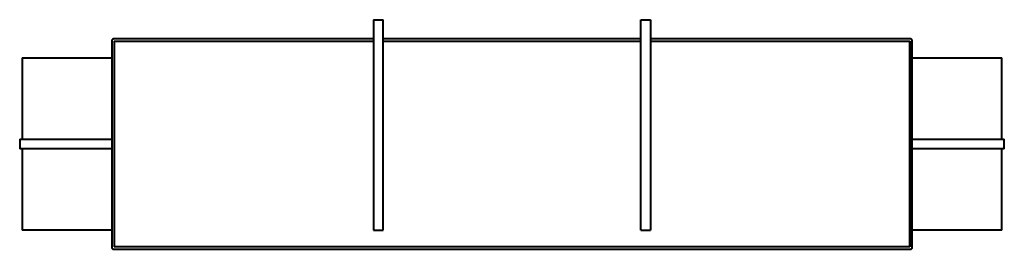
# Model space of a CAD drawing. Header units: millimetres. Extents: x -1030 to 1030, y -220 to 260.
import ezdxf

# ---------------------------------------------------------------- set-up
doc = ezdxf.new("R2010")
doc.units = ezdxf.units.MM
for name, color, linetype, lineweight, true_color in [('1', 7, 'Continuous', 40, 0xe3e3e3), ('2', 7, 'Continuous', 40, 0x2a4c60), ('3', 7, 'Continuous', 40, 0x58452c)]:
    doc.layers.add(name, color=color, linetype=linetype, lineweight=lineweight, true_color=true_color)

msp = doc.modelspace()

# ---------------------------------------------------------------- linework, layer by layer
at = {"layer": '1'}
for p, q in [((-289.5, 260), (-269.5, 260)), ((-289.5, 260), (-289.5, -180)), ((-269.5, -180), (-269.5, 260)), ((269.5, 260), (289.5, 260)), ((269.5, -180), (269.5, 260)), ((289.5, 260), (289.5, -180)), ((-837.5, 215), (-837.5, -215)), ((-289.5, 220), (-832.5, 220)), ((269.5, 220), (-269.5, 220)), ((832.5, 220), (289.5, 220)), ((837.5, -215), (837.5, 215)), ((-289.5, -180), (-269.5, -180)), ((269.5, -180), (289.5, -180)), ((-832.5, -220), (832.5, -220))]:
    msp.add_line(p, q, dxfattribs=at)
for points in [[(-832.5, 220), (-832.7, 220), (-832.9, 220), (-833.1, 220), (-833.3, 219.9), (-833.5, 219.9), (-833.7, 219.9), (-833.9, 219.8), (-834.1, 219.7), (-834.3, 219.7), (-834.4, 219.6), (-834.6, 219.5), (-834.8, 219.4), (-835, 219.3), (-835.2, 219.2), (-835.3, 219.1), (-835.5, 219), (-835.6, 218.9), (-835.8, 218.8), (-835.9, 218.6), (-836.1, 218.5), (-836.2, 218.3), (-836.4, 218.2), (-836.5, 218), (-836.6, 217.9), (-836.7, 217.7), (-836.8, 217.5), (-836.9, 217.4), (-837, 217.2), (-837.1, 217), (-837.2, 216.8), (-837.2, 216.6), (-837.3, 216.4), (-837.3, 216.2), (-837.4, 216), (-837.4, 215.8), (-837.5, 215.7), (-837.5, 215.5), (-837.5, 215.3), (-837.5, 215.1), (-837.5, 215)], [(837.5, 215), (837.5, 215.2), (837.5, 215.4), (837.5, 215.6), (837.4, 215.8), (837.4, 216), (837.4, 216.2), (837.3, 216.4), (837.2, 216.6), (837.2, 216.8), (837.1, 216.9), (837, 217.1), (836.9, 217.3), (836.8, 217.5), (836.7, 217.7), (836.6, 217.8), (836.5, 218), (836.4, 218.1), (836.3, 218.3), (836.1, 218.4), (836, 218.6), (835.8, 218.7), (835.7, 218.9), (835.5, 219), (835.4, 219.1), (835.2, 219.2), (835, 219.3), (834.9, 219.4), (834.7, 219.5), (834.5, 219.6), (834.3, 219.7), (834.1, 219.7), (833.9, 219.8), (833.7, 219.8), (833.5, 219.9), (833.3, 219.9), (833.2, 220), (833, 220), (832.8, 220), (832.6, 220), (832.5, 220)], [(-837.5, -215), (-837.5, -215.2), (-837.5, -215.4), (-837.5, -215.6), (-837.4, -215.8), (-837.4, -216), (-837.4, -216.2), (-837.3, -216.4), (-837.2, -216.6), (-837.2, -216.8), (-837.1, -216.9), (-837, -217.1), (-836.9, -217.3), (-836.8, -217.5), (-836.7, -217.7), (-836.6, -217.8), (-836.5, -218), (-836.4, -218.1), (-836.3, -218.3), (-836.1, -218.4), (-836, -218.6), (-835.8, -218.7), (-835.7, -218.9), (-835.5, -219), (-835.4, -219.1), (-835.2, -219.2), (-835, -219.3), (-834.9, -219.4), (-834.7, -219.5), (-834.5, -219.6), (-834.3, -219.7), (-834.1, -219.7), (-833.9, -219.8), (-833.7, -219.8), (-833.5, -219.9), (-833.3, -219.9), (-833.2, -220), (-833, -220), (-832.8, -220), (-832.6, -220), (-832.5, -220)], [(832.5, -220), (832.7, -220), (832.9, -220), (833.1, -220), (833.3, -219.9), (833.5, -219.9), (833.7, -219.9), (833.9, -219.8), (834.1, -219.7), (834.3, -219.7), (834.4, -219.6), (834.6, -219.5), (834.8, -219.4), (835, -219.3), (835.2, -219.2), (835.3, -219.1), (835.5, -219), (835.6, -218.9), (835.8, -218.8), (835.9, -218.6), (836.1, -218.5), (836.2, -218.3), (836.4, -218.2), (836.5, -218), (836.6, -217.9), (836.7, -217.7), (836.8, -217.5), (836.9, -217.4), (837, -217.2), (837.1, -217), (837.2, -216.8), (837.2, -216.6), (837.3, -216.4), (837.3, -216.2), (837.4, -216), (837.4, -215.8), (837.5, -215.7), (837.5, -215.5), (837.5, -215.3), (837.5, -215.1), (837.5, -215)]]:
    msp.add_lwpolyline(points, dxfattribs=at)
at = {"layer": '2'}
for p, q in [((-1025, 180), (-1025, 10)), ((-1025, 180), (-1022.3, 180)), ((-1022.3, 180), (-1019.1, 180)), ((-1019.1, 180), (-1015, 180)), ((-1015, 180), (-1010.2, 180)), ((-1010.2, 180), (-1005, 180)), ((-1005, 180), (-837.5, 180)), ((837.5, 180), (1005, 180)), ((1005, 180), (1010.2, 180)), ((1010.2, 180), (1015, 180)), ((1015, 180), (1019.1, 180)), ((1019.1, 180), (1022.3, 180)), ((1022.3, 180), (1025, 180)), ((1025, 10), (1025, 180)), ((-1030, 10), (-1030, -10)), ((-1030, 10), (-1027.1, 10)), ((-1027.1, 10), (-1025, 10)), ((-1025, 10), (-1022.6, 10)), ((-1022.6, 10), (-1020, 10)), ((-1020, 10), (-837.5, 10)), ((837.5, 10), (1020, 10)), ((1020, 10), (1022.6, 10)), ((1022.6, 10), (1025, 10)), ((1025, 10), (1027.1, 10)), ((1027.1, 10), (1030, 10)), ((1030, -10), (1030, 10)), ((-1027.1, -10), (-1030, -10)), ((-1025, -10), (-1027.1, -10)), ((-1022.6, -10), (-1025, -10)), ((-1025, -10), (-1025, -180)), ((-1020, -10), (-1022.6, -10)), ((-837.5, -10), (-1020, -10)), ((1020, -10), (837.5, -10)), ((1022.6, -10), (1020, -10)), ((1025, -10), (1022.6, -10)), ((1025, -180), (1025, -10)), ((1027.1, -10), (1025, -10)), ((1030, -10), (1027.1, -10)), ((-1022.3, -180), (-1025, -180)), ((-1019.1, -180), (-1022.3, -180)), ((-1015, -180), (-1019.1, -180)), ((-1010.2, -180), (-1015, -180)), ((-1005, -180), (-1010.2, -180)), ((-837.5, -180), (-1005, -180)), ((1005, -180), (837.5, -180)), ((1010.2, -180), (1005, -180)), ((1015, -180), (1010.2, -180)), ((1019.1, -180), (1015, -180)), ((1022.3, -180), (1019.1, -180)), ((1025, -180), (1022.3, -180))]:
    msp.add_line(p, q, dxfattribs=at)
at = {"layer": '3'}
for p, q in [((-832.5, 215), (-289.5, 215)), ((-832.5, 215), (-832.5, -215)), ((-832.5, 215), (-289.5, 215)), ((-832.5, 215), (-832.5, -215)), ((-269.5, 215), (269.5, 215)), ((-269.5, 215), (269.5, 215)), ((289.5, 215), (832.5, 215)), ((289.5, 215), (832.5, 215)), ((832.5, 215), (832.5, -215)), ((832.5, -215), (832.5, 215)), ((832.5, -215), (-832.5, -215)), ((832.5, -215), (-832.5, -215))]:
    msp.add_line(p, q, dxfattribs=at)

doc.saveas('drawing.dxf')
